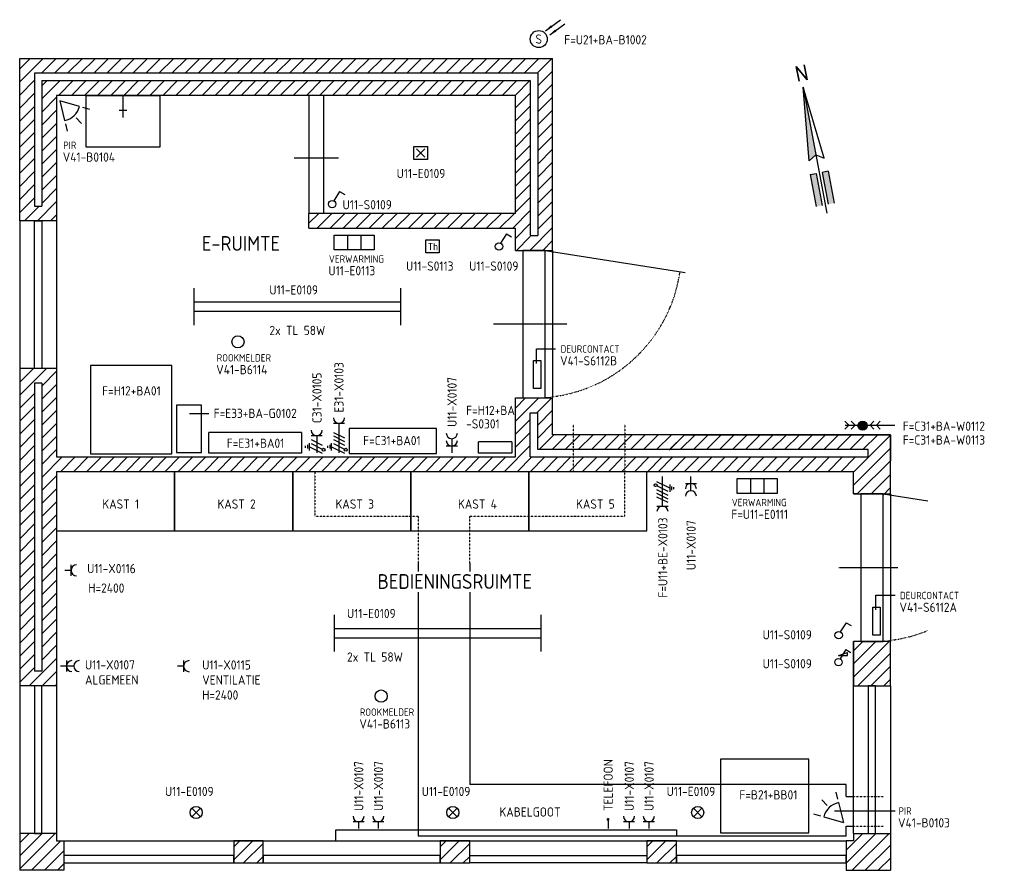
# Model space of a CAD drawing. Header units: millimetres. Extents: x 21108 to 27780, y 22376 to 28139.
import ezdxf
from ezdxf.enums import TextEntityAlignment as Align

# ---------------------------------------------------------------- set-up
doc = ezdxf.new("R2010")
doc.units = ezdxf.units.MM
doc.linetypes.add('CENTER', pattern=[2, 1.25, -0.25, 0.25, -0.25])
doc.linetypes.add('DOT', pattern=[0.25, 0, -0.25])
for name, color, linetype in [('0-25', 7, 'Continuous'), ('A-25', 7, 'Continuous'), ('B-25', 7, 'Continuous'), ('B-35', 2, 'Continuous'), ('B-70', 5, 'Continuous'), ('S-25', 7, 'Continuous')]:
    doc.layers.add(name, color=color, linetype=linetype)
doc.styles.add('romans', font='romans.shx')
doc.styles.get("Standard").update_dxf_attribs({"font": 'iso.shx'})
doc.dimstyles.new('ISO-25', dxfattribs={"dimscale": 20, "dimtxt": 2.5, "dimasz": 2.5, "dimexe": 1.25, "dimexo": 0.625, "dimtad": 1, "dimtxsty": 'Standard', "dimcen": 2.5, "dimadec": 0, "dimazin": 0, "dimtfac": 1, "dimtmove": 0, "dimatfit": 3, "dimfxl": 0, "dimarcsym": 0})

# ---------------------------------------------------------------- blocks, each defined once
blk = doc.blocks.new('11-14-08')
at = {"color": 0, "linetype": 'Continuous'}
for p, q in [((5, 8.5), (1.03, 2.28)), ((0, 4.5), (6, 6.5)), ((0, 4.5), (6, 4.5)), ((6, 4.5), (6, 6.5))]:
    blk.add_line(p, q, dxfattribs=at)
blk.add_circle((0, 0), 2.5, dxfattribs=at)
blk = doc.blocks.new('11-14-01')
at = {"color": 0, "linetype": 'Continuous'}
blk.add_line((0, 0), (-3.97, -6.22), dxfattribs=at)
blk.add_circle((-5, -8.5), 2.5, dxfattribs=at)

msp = doc.modelspace()

# ---------------------------------------------------------------- hatches: boundary and pattern name
at = {"layer": 'B-70', "linetype": 'Continuous', "lineweight": -2, "ltscale": 2}
h = msp.add_hatch(color=256, dxfattribs=at)
h.paths.add_polyline_path([(26416.9, 27682.8), (26457.9, 27182.1), (26503, 27224.3)])
h.paths.add_polyline_path([(26506, 27097.1), (26465.7, 27089.5), (26506.3, 26873.2), (26546.6, 26880.7)])
h.paths.add_polyline_path([(26586.5, 27112.2), (26546.2, 27104.6), (26586.8, 26888.3), (26627.1, 26895.8)])
at = {"layer": 'S-25'}
msp.add_hatch(color=256, dxfattribs=at).paths.add_polyline_path([(26851, 25388.2, 1), (26788.5, 25388.2, 1)])

# ---------------------------------------------------------------- linework, layer by layer
for p, q in [((21380, 27590), (21412.6, 27454.9)), ((21513.3, 27550.7), (21380, 27590)), ((21582.6, 27530.3), (21535.2, 27544.2)), ((21418, 27432.7), (21429.6, 27384.7)), ((21490.7, 27474.1), (21526.5, 27436.5)), ((23854.2, 27264.8), (23796.5, 27207.1)), ((23796.5, 27264.8), (23854.2, 27207.1)), ((21108.3, 26776.4), (21108.3, 25776.4)), ((23330, 26680), (23330, 26580)), ((23420, 26680), (23420, 26580)), ((24718.3, 26576.4), (24718.3, 25576.4)), ((24610, 25810), (24610, 25910)), ((24610, 25910), (24740, 25910)), ((22260, 25470), (22390, 25470)), ((26726.3, 25392.5), (26699.8, 25419)), ((26726.3, 25392.5), (26699.8, 25366)), ((26768.9, 25392.5), (26742.4, 25419)), ((26768.9, 25392.5), (26742.4, 25366)), ((26870.6, 25392.5), (26897.1, 25419)), ((26870.6, 25392.5), (26897.1, 25366)), ((26913.2, 25392.5), (26939.7, 25419)), ((26913.2, 25392.5), (26939.7, 25366)), ((26060, 25030), (26060, 24930)), ((26150, 25030), (26150, 24930)), ((27008.3, 24926.4), (27008.3, 23926.4)), ((26910, 24240), (27040, 24240)), ((26910, 24140), (26910, 24240)), ((21108.3, 23626.4), (21108.3, 22626.4)), ((27008.3, 23626.4), (27008.3, 22626.4)), ((26708.3, 22876.4), (26708.3, 22957.7)), ((26652, 22857.3), (26640.4, 22905.3)), ((26579.3, 22815.9), (26543.5, 22853.5)), ((26656.9, 22835), (26690, 22700)), ((22332.4, 22796.7), (22274.7, 22739)), ((22274.7, 22796.7), (22332.4, 22739)), ((24014.5, 22796.7), (24072.2, 22739)), ((24072.2, 22796.7), (24014.5, 22739)), ((25731.5, 22796.7), (25673.8, 22739)), ((25673.8, 22796.7), (25731.5, 22739)), ((26487.4, 22759.7), (26534.8, 22745.8)), ((26630, 22780), (27040, 22780)), ((26556.7, 22739.3), (26690, 22700)), ((23250, 22576.4), (23250, 22650)), ((23250, 22650), (25560, 22650)), ((25560, 22650), (25560, 22607.7)), ((26708.3, 22607.7), (26708.3, 22676.4))]:
    msp.add_line(p, q)
for points in [[(23780, 27279.8), (23870.7, 27279.8), (23870.7, 27192.1), (23780, 27192.1)], [(23240, 26680), (23510, 26680), (23510, 26580), (23240, 26580)], [(23860.3, 26646.8), (23951.1, 26646.8), (23951.1, 26559.1), (23860.3, 26559.1)], [(24590, 25830), (24640, 25830), (24640, 25640), (24590, 25640)], [(25970, 25030), (26240, 25030), (26240, 24930), (25970, 24930)], [(26890, 24160), (26940, 24160), (26940, 23970), (26890, 23970)]]:
    msp.add_lwpolyline(points, close=True)
at = {"const_width": 10}
msp.add_lwpolyline([(25089.8, 22721.2, 1), (25099.8, 22721.2, 1)], format="xyb", close=True, dxfattribs=at)
for centre in [(22587.3, 25956.7), (23557.3, 23556.7), (22303.6, 22767.8), (24043.4, 22767.8), (25702.7, 22767.8)]:
    msp.add_circle(centre, 41.2)
for centre, start, end in [((21385.2, 27584.6), 281.77699, 345.55857), ((26684.8, 22705.4), 101.77699, 165.55857)]:
    msp.add_arc(centre, 132.5, start, end)
at = {"layer": '0-25'}
for p, q in [((23308.9, 25404), (23233.9, 25404)), ((23271.4, 25404), (23271.4, 25204)), ((23158.5, 25320.3), (23083.5, 25320.3)), ((23083.5, 25294.8), (23158.5, 25257.3)), ((23121, 25320.3), (23121, 25204)), ((23233.9, 25343.1), (23308.9, 25305.6)), ((23233.9, 25319.7), (23308.9, 25282.2)), ((23233.9, 25294.8), (23308.9, 25257.3)), ((24036.4, 25300.3), (24036.4, 25204)), ((23046, 25239.4), (23046, 25251.9)), ((23058.5, 25258.1), (23058.5, 25233.1)), ((23071, 25220.6), (23071, 25270.6)), ((23071, 25245.6), (23158.5, 25201.9)), ((23083.5, 25267.1), (23158.5, 25229.6)), ((23196.4, 25239.4), (23196.4, 25251.9)), ((23208.9, 25258.1), (23208.9, 25233.1)), ((23221.4, 25220.6), (23221.4, 25270.6)), ((23221.4, 25245.6), (23308.9, 25201.9)), ((23233.9, 25267.1), (23308.9, 25229.6)), ((24073.9, 25250.3), (23998.9, 25250.3)), ((25464.1, 24843.9), (25464.1, 25043.9)), ((25656.4, 24947.8), (25656.4, 25044)), ((25514.1, 24965.1), (25426.6, 25008.8)), ((25501.6, 24943.6), (25426.6, 24981.1)), ((25501.6, 24915.9), (25426.6, 24953.4)), ((25514.1, 24990.1), (25514.1, 24940.1)), ((25526.6, 24952.6), (25526.6, 24977.6)), ((25539.1, 24971.3), (25539.1, 24958.8)), ((25618.9, 24997.8), (25693.9, 24997.8)), ((25501.6, 24891), (25426.6, 24928.5)), ((25501.6, 24867.5), (25426.6, 24905)), ((25426.6, 24843.9), (25501.6, 24843.9)), ((23442, 22705.1), (23367, 22705.1)), ((23404.5, 22705.1), (23404.5, 22658.9)), ((23575.8, 22705.1), (23500.8, 22705.1)), ((23538.3, 22705.1), (23538.3, 22658.9)), ((25094.8, 22721.2), (25094.8, 22658.9)), ((25275.1, 22705.1), (25200.1, 22705.1)), ((25237.6, 22705.1), (25237.6, 22658.9)), ((25409, 22705.1), (25334, 22705.1)), ((25371.5, 22705.1), (25371.5, 22658.9))]:
    msp.add_line(p, q, dxfattribs=at)
for centre in [(23167.4, 25225.1), (23317.9, 25225.1), (25417.7, 24985.6)]:
    msp.add_circle(centre, 10, dxfattribs=at)
for centre, start, end in [((23271.4, 25441.5), 180, 0), ((23121, 25357.8), 180, 0), ((24036.4, 25337.8), 180, 0), ((24036.4, 25287.8), 180, 0), ((25656.4, 24960.3), 0, 180), ((25656.4, 24910.3), 0, 180), ((25464.1, 24806.4), 0, 180), ((23404.5, 22742.6), 180, 0), ((23538.3, 22742.6), 180, 0), ((25237.6, 22742.6), 180, 0), ((25371.5, 22742.6), 180, 0)]:
    msp.add_arc(centre, 37.5, start, end, dxfattribs=at)
at = {"layer": 'A-25', "linetype": 'Continuous'}
for p, q in [((21108.3, 27876.4), (24718.3, 27876.4)), ((21108.3, 26776.4), (21108.3, 27876.4)), ((21179.5, 27876.4), (21108.3, 27805.2)), ((21267.9, 27876.4), (21108.3, 27716.8)), ((21356.3, 27876.4), (21256.3, 27776.4)), ((21444.7, 27876.4), (21344.7, 27776.4)), ((21533, 27876.4), (21433, 27776.4)), ((21621.4, 27876.4), (21521.4, 27776.4)), ((21709.8, 27876.4), (21609.8, 27776.4)), ((21798.2, 27876.4), (21698.2, 27776.4)), ((21886.6, 27876.4), (21786.6, 27776.4)), ((21975, 27876.4), (21875, 27776.4)), ((22063.4, 27876.4), (21963.4, 27776.4)), ((22151.8, 27876.4), (22051.8, 27776.4)), ((22240.1, 27876.4), (22140.1, 27776.4)), ((22328.5, 27876.4), (22228.5, 27776.4)), ((22416.9, 27876.4), (22316.9, 27776.4)), ((22505.3, 27876.4), (22405.3, 27776.4)), ((22593.7, 27876.4), (22493.7, 27776.4)), ((22682.1, 27876.4), (22582.1, 27776.4)), ((22770.5, 27876.4), (22670.5, 27776.4)), ((22858.9, 27876.4), (22758.9, 27776.4)), ((22947.3, 27876.4), (22847.3, 27776.4)), ((23035.6, 27876.4), (22935.6, 27776.4)), ((23124, 27876.4), (23024, 27776.4)), ((23212.4, 27876.4), (23112.4, 27776.4)), ((23300.8, 27876.4), (23200.8, 27776.4)), ((23389.2, 27876.4), (23289.2, 27776.4)), ((23477.6, 27876.4), (23377.6, 27776.4)), ((23566, 27876.4), (23466, 27776.4)), ((23654.4, 27876.4), (23554.4, 27776.4)), ((23742.8, 27876.4), (23642.8, 27776.4)), ((23831.1, 27876.4), (23731.1, 27776.4)), ((23919.5, 27876.4), (23819.5, 27776.4)), ((24007.9, 27876.4), (23907.9, 27776.4)), ((24096.3, 27876.4), (23996.3, 27776.4)), ((24184.7, 27876.4), (24084.7, 27776.4)), ((24273.1, 27876.4), (24173.1, 27776.4)), ((24361.5, 27876.4), (24261.5, 27776.4)), ((24449.9, 27876.4), (24349.9, 27776.4)), ((24538.2, 27876.4), (24438.2, 27776.4)), ((24626.6, 27876.4), (24526.6, 27776.4)), ((24715, 27876.4), (24615, 27776.4)), ((24718.3, 26576.4), (24718.3, 27876.4)), ((21208.3, 27776.4), (21208.3, 26876.4)), ((24618.3, 27776.4), (21208.3, 27776.4)), ((24718.3, 27791.3), (24618.3, 27691.3)), ((24618.3, 27776.4), (24618.3, 26676.4)), ((21208.3, 27728.4), (21108.3, 27628.4)), ((21258.3, 27726.4), (21258.3, 26876.4)), ((21258.3, 27726.4), (24568.3, 27726.4)), ((21383, 27726.4), (21258.3, 27601.7)), ((21294.7, 27726.4), (21258.3, 27690.1)), ((21471.4, 27726.4), (21371.4, 27626.4)), ((21559.8, 27726.4), (21459.8, 27626.4)), ((21648.2, 27726.4), (21548.2, 27626.4)), ((21736.6, 27726.4), (21636.6, 27626.4)), ((21825, 27726.4), (21725, 27626.4)), ((21913.4, 27726.4), (21813.4, 27626.4)), ((22001.8, 27726.4), (21901.8, 27626.4)), ((22090.1, 27726.4), (21990.1, 27626.4)), ((22178.5, 27726.4), (22078.5, 27626.4)), ((22266.9, 27726.4), (22166.9, 27626.4)), ((22355.3, 27726.4), (22255.3, 27626.4)), ((22443.7, 27726.4), (22343.7, 27626.4)), ((22532.1, 27726.4), (22432.1, 27626.4)), ((22620.5, 27726.4), (22520.5, 27626.4)), ((22708.9, 27726.4), (22608.9, 27626.4)), ((22797.3, 27726.4), (22697.3, 27626.4)), ((22885.6, 27726.4), (22785.6, 27626.4)), ((22974, 27726.4), (22874, 27626.4)), ((23062.4, 27726.4), (22962.4, 27626.4)), ((23150.8, 27726.4), (23050.8, 27626.4)), ((23239.2, 27726.4), (23139.2, 27626.4)), ((23327.6, 27726.4), (23227.6, 27626.4)), ((23416, 27726.4), (23316, 27626.4)), ((23504.4, 27726.4), (23404.4, 27626.4)), ((23592.8, 27726.4), (23492.8, 27626.4)), ((23681.1, 27726.4), (23581.1, 27626.4)), ((23769.5, 27726.4), (23669.5, 27626.4)), ((23857.9, 27726.4), (23757.9, 27626.4)), ((23946.3, 27726.4), (23846.3, 27626.4)), ((24034.7, 27726.4), (23934.7, 27626.4)), ((24123.1, 27726.4), (24023.1, 27626.4)), ((24211.5, 27726.4), (24111.5, 27626.4)), ((24299.9, 27726.4), (24199.9, 27626.4)), ((24388.2, 27726.4), (24288.2, 27626.4)), ((24476.6, 27726.4), (24376.6, 27626.4)), ((24568.3, 27729.7), (24465, 27626.4)), ((24568.3, 27726.4), (24568.3, 26676.4)), ((24718.3, 27702.9), (24618.3, 27602.9)), ((21208.3, 27640.1), (21108.3, 27540.1)), ((21358.3, 27626.4), (21358.3, 26776.4)), ((24468.3, 27626.4), (21358.3, 27626.4)), ((21558.3, 27626.4), (22058.3, 27626.4)), ((21558.3, 27276.4), (21558.3, 27626.4)), ((21808.3, 27626.4), (21808.3, 27476.4)), ((22058.3, 27626.4), (22058.3, 27276.4)), ((23058.3, 27626.4), (22958.3, 27626.4)), ((23068.3, 27626.4), (23068.3, 26826.4)), ((23168.3, 26826.4), (23168.3, 27626.4)), ((24568.3, 27641.3), (24468.3, 27541.3)), ((24468.3, 26826.4), (24468.3, 27626.4)), ((21358.3, 27613.3), (21258.3, 27513.3)), ((24718.3, 27614.5), (24618.3, 27514.5)), ((21208.3, 27551.7), (21108.3, 27451.7)), ((21358.3, 27524.9), (21258.3, 27424.9)), ((21783.3, 27526.4), (21833.3, 27526.4)), ((24568.3, 27552.9), (24468.3, 27452.9)), ((24718.3, 27526.1), (24618.3, 27426.1)), ((21208.3, 27463.3), (21108.3, 27363.3)), ((21358.3, 27436.5), (21258.3, 27336.5)), ((24568.3, 27464.5), (24468.3, 27364.5)), ((24718.3, 27437.7), (24618.3, 27337.7)), ((21208.3, 27374.9), (21108.3, 27274.9)), ((24568.3, 27376.1), (24468.3, 27276.1)), ((21358.3, 27348.1), (21258.3, 27248.1)), ((24718.3, 27349.4), (24618.3, 27249.4)), ((21208.3, 27286.5), (21108.3, 27186.5)), ((21358.3, 27259.7), (21258.3, 27159.7)), ((22058.3, 27276.4), (21558.3, 27276.4)), ((24568.3, 27287.7), (24468.3, 27187.7)), ((24718.3, 27261), (24618.3, 27161)), ((21208.3, 27198.1), (21108.3, 27098.1)), ((21358.3, 27171.3), (21258.3, 27071.3)), ((24568.3, 27199.4), (24468.3, 27099.4)), ((24718.3, 27172.6), (24618.3, 27072.6)), ((21208.3, 27109.7), (21108.3, 27009.7)), ((24568.3, 27111), (24468.3, 27011)), ((21208.3, 27021.3), (21108.3, 26921.3)), ((21358.3, 27082.9), (21258.3, 26982.9)), ((24568.3, 27022.6), (24468.3, 26922.6)), ((24718.3, 27084.2), (24618.3, 26984.2)), ((21358.3, 26994.6), (21258.3, 26894.6)), ((24718.3, 26995.8), (24618.3, 26895.8)), ((21208.3, 26932.9), (21108.3, 26832.9)), ((21358.3, 26906.2), (21228.5, 26776.4)), ((24568.3, 26934.2), (24468.3, 26834.2)), ((24718.3, 26907.4), (24618.3, 26807.4)), ((21240.1, 26876.4), (21140.1, 26776.4)), ((21208.3, 26876.4), (21258.3, 26876.4)), ((23134.7, 26826.4), (23068.3, 26760)), ((24468.3, 26826.4), (23068.3, 26826.4)), ((23068.3, 26726.4), (23068.3, 26826.4)), ((23223.1, 26826.4), (23123.1, 26726.4)), ((23311.5, 26826.4), (23211.5, 26726.4)), ((23399.9, 26826.4), (23299.9, 26726.4)), ((23488.2, 26826.4), (23388.2, 26726.4)), ((23576.6, 26826.4), (23476.6, 26726.4)), ((23665, 26826.4), (23565, 26726.4)), ((23753.4, 26826.4), (23653.4, 26726.4)), ((23841.8, 26826.4), (23741.8, 26726.4)), ((23930.2, 26826.4), (23830.2, 26726.4)), ((24018.6, 26826.4), (23918.6, 26726.4)), ((24107, 26826.4), (24007, 26726.4)), ((24195.3, 26826.4), (24095.3, 26726.4)), ((24283.7, 26826.4), (24183.7, 26726.4)), ((24372.1, 26826.4), (24272.1, 26726.4)), ((24460.5, 26826.4), (24360.5, 26726.4)), ((24568.3, 26845.8), (24448.9, 26726.4)), ((21358.3, 26776.4), (21108.3, 26776.4)), ((21208.3, 25776.4), (21208.3, 26776.4)), ((21208.3, 26776.4), (21258.3, 26776.4)), ((21258.3, 26776.4), (21258.3, 25776.4)), ((21358.3, 26817.8), (21316.9, 26776.4)), ((21358.3, 26776.4), (21358.3, 25176.4)), ((24568.3, 26757.4), (24468.3, 26657.4)), ((24718.3, 26819), (24618.3, 26719)), ((23068.3, 26726.4), (24468.3, 26726.4)), ((24468.3, 26576.4), (24468.3, 26726.4)), ((24718.3, 26730.6), (24564.1, 26576.4)), ((24568.3, 26669), (24475.7, 26576.4)), ((24568.3, 26676.4), (24618.3, 26676.4)), ((24718.3, 26642.2), (24652.5, 26576.4)), ((24468.3, 26576.4), (24718.3, 26576.4)), ((24518.3, 26576.4), (24518.3, 25576.4)), ((24668.3, 26576.4), (24518.3, 26576.4)), ((24668.3, 26576.4), (25618.3, 26426.4)), ((24668.3, 25576.4), (24668.3, 26576.4)), ((21358.3, 25776.4), (21108.3, 25776.4)), ((21108.3, 25776.4), (21108.3, 23626.4)), ((21289.4, 25776.4), (21108.3, 25595.3)), ((21201.1, 25776.4), (21108.3, 25683.7)), ((21258.3, 25776.4), (21208.3, 25776.4)), ((21358.3, 25756.9), (21258.3, 25656.9)), ((21208.3, 25676.4), (21208.3, 23726.4)), ((21258.3, 25676.4), (21208.3, 25676.4)), ((21258.3, 25676.4), (21258.3, 23726.4)), ((21358.3, 25668.5), (21258.3, 25568.5)), ((21208.3, 25606.9), (21108.3, 25506.9)), ((21358.3, 25580.1), (21258.3, 25480.1)), ((24468.3, 25576.4), (24718.3, 25576.4)), ((24468.3, 25176.4), (24468.3, 25576.4)), ((24625, 25576.4), (24468.3, 25419.7)), ((24536.6, 25576.4), (24468.3, 25508.1)), ((24518.3, 25576.4), (24668.3, 25576.4)), ((24713.4, 25576.4), (24613.4, 25476.4)), ((24718.3, 25326.4), (24718.3, 25576.4)), ((21208.3, 25518.5), (21108.3, 25418.5)), ((21358.3, 25491.7), (21258.3, 25391.7)), ((24718.3, 25493), (24618.3, 25393)), ((21208.3, 25430.1), (21108.3, 25330.1)), ((24568.3, 25431.3), (24468.3, 25331.3)), ((24568.3, 25476.4), (24618.3, 25476.4)), ((24568.3, 25176.4), (24568.3, 25476.4)), ((24618.3, 25226.4), (24618.3, 25476.4)), ((21358.3, 25403.3), (21258.3, 25303.3)), ((24718.3, 25404.6), (24618.3, 25304.6)), ((21208.3, 25341.7), (21108.3, 25241.7)), ((21358.3, 25314.9), (21258.3, 25214.9)), ((23017.2, 25343.1), (22390.3, 25343.1)), ((22390.3, 25202.2), (22390.3, 25343.1)), ((23017.2, 25343.1), (23017.2, 25202.2)), ((24568.3, 25343), (24468.3, 25243)), ((24728.5, 25326.4), (24628.5, 25226.4)), ((24816.9, 25326.4), (24716.9, 25226.4)), ((27008.3, 25326.4), (24718.3, 25326.4)), ((24905.3, 25326.4), (24805.3, 25226.4)), ((24993.7, 25326.4), (24893.7, 25226.4)), ((25082.1, 25326.4), (24982.1, 25226.4)), ((25170.5, 25326.4), (25070.5, 25226.4)), ((25258.9, 25326.4), (25158.9, 25226.4)), ((25347.2, 25326.4), (25247.2, 25226.4)), ((25435.6, 25326.4), (25335.6, 25226.4)), ((25524, 25326.4), (25424, 25226.4)), ((25608.3, 25322.3), (25508.3, 25222.3)), ((25512.4, 25226.4), (25612.4, 25326.4)), ((25684.7, 25326.4), (25584.7, 25226.4)), ((25612.4, 25326.4), (27008.3, 25326.4)), ((25773.1, 25326.4), (25673.1, 25226.4)), ((25861.5, 25326.4), (25761.5, 25226.4)), ((25949.9, 25326.4), (25849.9, 25226.4)), ((26038.2, 25326.4), (25938.2, 25226.4)), ((26126.6, 25326.4), (26026.6, 25226.4)), ((26215, 25326.4), (26115, 25226.4)), ((26303.4, 25326.4), (26203.4, 25226.4)), ((26391.8, 25326.4), (26291.8, 25226.4)), ((26480.2, 25326.4), (26380.2, 25226.4)), ((26568.6, 25326.4), (26468.6, 25226.4)), ((26657, 25326.4), (26557, 25226.4)), ((26745.3, 25326.4), (26645.3, 25226.4)), ((26833.7, 25326.4), (26733.7, 25226.4)), ((27008.3, 25324.2), (26758.3, 25074.2)), ((26922.1, 25326.4), (26822.1, 25226.4)), ((27008.3, 25326.4), (27008.3, 25151.4)), ((27008.3, 24926.4), (27008.3, 25326.4)), ((21208.3, 25253.3), (21108.3, 25153.3)), ((21358.3, 25226.5), (21258.3, 25126.5)), ((24444.2, 25279.7), (24218.3, 25279.7)), ((24218.3, 25202.2), (24218.3, 25279.7)), ((24568.3, 25254.6), (24390.1, 25076.4)), ((24444.2, 25279.7), (24444.2, 25202.2)), ((26858.3, 25226.4), (24618.3, 25226.4)), ((26858.3, 25226.4), (25512.4, 25226.4)), ((27008.3, 25235.8), (26758.3, 24985.8)), ((26858.3, 25176.4), (26858.3, 25226.4)), ((26858.3, 25176.4), (26858.3, 25226.4)), ((21208.3, 25164.9), (21108.3, 25064.9)), ((21396.6, 25176.4), (21258.3, 25038.2)), ((21358.3, 25176.4), (24468.3, 25176.4)), ((21484.9, 25176.4), (21384.9, 25076.4)), ((21573.3, 25176.4), (21473.3, 25076.4)), ((21661.7, 25176.4), (21561.7, 25076.4)), ((21750.1, 25176.4), (21650.1, 25076.4)), ((21838.5, 25176.4), (21738.5, 25076.4)), ((21926.9, 25176.4), (21826.9, 25076.4)), ((22015.3, 25176.4), (21915.3, 25076.4)), ((22103.7, 25176.4), (22003.7, 25076.4)), ((22192, 25176.4), (22092, 25076.4)), ((22280.4, 25176.4), (22180.4, 25076.4)), ((22368.8, 25176.4), (22268.8, 25076.4)), ((22457.2, 25176.4), (22357.2, 25076.4)), ((23017.2, 25202.2), (22390.3, 25202.2)), ((22545.6, 25176.4), (22445.6, 25076.4)), ((22634, 25176.4), (22534, 25076.4)), ((22722.4, 25176.4), (22622.4, 25076.4)), ((22810.8, 25176.4), (22710.8, 25076.4)), ((22899.2, 25176.4), (22799.2, 25076.4)), ((22987.5, 25176.4), (22887.5, 25076.4)), ((23075.9, 25176.4), (22975.9, 25076.4)), ((23164.3, 25176.4), (23064.3, 25076.4)), ((23252.7, 25176.4), (23152.7, 25076.4)), ((23341.1, 25176.4), (23241.1, 25076.4)), ((23429.5, 25176.4), (23329.5, 25076.4)), ((23517.9, 25176.4), (23417.9, 25076.4)), ((23606.3, 25176.4), (23506.3, 25076.4)), ((23694.6, 25176.4), (23594.6, 25076.4)), ((23783, 25176.4), (23683, 25076.4)), ((23871.4, 25176.4), (23771.4, 25076.4)), ((23959.8, 25176.4), (23859.8, 25076.4)), ((24048.2, 25176.4), (23948.2, 25076.4)), ((24136.6, 25176.4), (24036.6, 25076.4)), ((24225, 25176.4), (24125, 25076.4)), ((24313.4, 25176.4), (24213.4, 25076.4)), ((24444.2, 25202.2), (24218.3, 25202.2)), ((24401.8, 25176.4), (24301.8, 25076.4)), ((24578.5, 25176.4), (24478.5, 25076.4)), ((24666.9, 25176.4), (24566.9, 25076.4)), ((24568.3, 25176.4), (26858.3, 25176.4)), ((24755.3, 25176.4), (24655.3, 25076.4)), ((24843.7, 25176.4), (24743.7, 25076.4)), ((24932.1, 25176.4), (24832.1, 25076.4)), ((25020.5, 25176.4), (24920.5, 25076.4)), ((25108.9, 25176.4), (25008.9, 25076.4)), ((25197.2, 25176.4), (25097.2, 25076.4)), ((25285.6, 25176.4), (25185.6, 25076.4)), ((25374, 25176.4), (25274, 25076.4)), ((25462.4, 25176.4), (25358.3, 25072.3)), ((25362.4, 25076.4), (25462.4, 25176.4)), ((25534.7, 25176.4), (25434.7, 25076.4)), ((25462.4, 25176.4), (26858.3, 25176.4)), ((25623.1, 25176.4), (25523.1, 25076.4)), ((25711.5, 25176.4), (25611.5, 25076.4)), ((25799.9, 25176.4), (25699.9, 25076.4)), ((25888.2, 25176.4), (25788.2, 25076.4)), ((25976.6, 25176.4), (25876.6, 25076.4)), ((26065, 25176.4), (25965, 25076.4)), ((26153.4, 25176.4), (26053.4, 25076.4)), ((26241.8, 25176.4), (26141.8, 25076.4)), ((26330.2, 25176.4), (26230.2, 25076.4)), ((26418.6, 25176.4), (26318.6, 25076.4)), ((26507, 25176.4), (26407, 25076.4)), ((26595.3, 25176.4), (26495.3, 25076.4)), ((26683.7, 25176.4), (26583.7, 25076.4)), ((26772.1, 25176.4), (26672.1, 25076.4)), ((27008.3, 25151.4), (26783.3, 24926.4)), ((27008.3, 25151.4), (26783.3, 24926.4)), ((21208.3, 25076.5), (21108.3, 24976.5)), ((21358.3, 25049.8), (21258.3, 24949.8)), ((26758.3, 25076.4), (21358.3, 25076.4)), ((21358.3, 25076.4), (21358.3, 22626.4)), ((26758.3, 25076.4), (21608.3, 25076.4)), ((23858.3, 25076.4), (23058.3, 25076.4)), ((24658.3, 25076.4), (23858.3, 25076.4)), ((25258.3, 25076.4), (24658.3, 25076.4)), ((26758.3, 24926.4), (26758.3, 25076.4)), ((26758.3, 24926.4), (26758.3, 25076.4)), ((27008.3, 25057.1), (26877.6, 24926.4)), ((21208.3, 24988.2), (21108.3, 24888.2)), ((21358.3, 24961.4), (21258.3, 24861.4)), ((27008.3, 24968.7), (26958.3, 24918.7)), ((21208.3, 24899.8), (21108.3, 24799.8)), ((26783.3, 24926.4), (26758.3, 24926.4)), ((26758.3, 24926.4), (27008.3, 24926.4)), ((26808.3, 24926.4), (26808.3, 23926.4)), ((26958.3, 24926.4), (26808.3, 24926.4)), ((26958.3, 24926.4), (27261.7, 24878.5)), ((26958.3, 23926.4), (26958.3, 24926.4)), ((21358.3, 24873), (21258.3, 24773)), ((21208.3, 24811.4), (21108.3, 24711.4)), ((21358.3, 24784.6), (21258.3, 24684.6)), ((21208.3, 24723), (21108.3, 24623)), ((21358.3, 24696.2), (21258.3, 24596.2)), ((21208.3, 24634.6), (21108.3, 24534.6)), ((21358.3, 24607.8), (21258.3, 24507.8)), ((21208.3, 24546.2), (21108.3, 24446.2)), ((21358.3, 24519.4), (21258.3, 24419.4)), ((21208.3, 24457.8), (21108.3, 24357.8)), ((21358.3, 24431), (21258.3, 24331)), ((23808.3, 24456.4), (23808.3, 24400)), ((24158.3, 24456.4), (24158.3, 24400)), ((21208.3, 24369.4), (21108.3, 24269.4)), ((21358.3, 24342.7), (21258.3, 24242.7)), ((21208.3, 24281), (21108.3, 24181)), ((21358.3, 24254.3), (21258.3, 24154.3)), ((23808.3, 24260), (23808.3, 22607.7)), ((24158.3, 24260), (24158.3, 22957.7)), ((21208.3, 24192.7), (21108.3, 24092.7)), ((21358.3, 24165.9), (21258.3, 24065.9)), ((21208.3, 24104.3), (21108.3, 24004.3)), ((21358.3, 24077.5), (21258.3, 23977.5)), ((21208.3, 24015.9), (21108.3, 23915.9)), ((21358.3, 23989.1), (21258.3, 23889.1)), ((21208.3, 23927.5), (21108.3, 23827.5)), ((21358.3, 23900.7), (21258.3, 23800.7)), ((27008.3, 23926.4), (26758.3, 23926.4)), ((26758.3, 23926.4), (26758.3, 23626.4)), ((26758.3, 22626.4), (26758.3, 23926.4)), ((26822.1, 23926.4), (26758.3, 23862.6)), ((26910.5, 23926.4), (26758.3, 23774.2)), ((26998.9, 23926.4), (26758.3, 23685.8)), ((26808.3, 23926.4), (26958.3, 23926.4)), ((27008.3, 23626.4), (27008.3, 23926.4)), ((21208.3, 23839.1), (21108.3, 23739.1)), ((27008.3, 23847.4), (26787.3, 23626.4)), ((21358.3, 23812.3), (21172.4, 23626.4)), ((27008.3, 23759), (26875.7, 23626.4)), ((21208.3, 23750.7), (21108.3, 23650.7)), ((21258.3, 23726.4), (21208.3, 23726.4)), ((21358.3, 23723.9), (21260.8, 23626.4)), ((21358.3, 23626.4), (21108.3, 23626.4)), ((21258.3, 23626.4), (21208.3, 23626.4)), ((21208.3, 23626.4), (21208.3, 22626.4)), ((21258.3, 22626.4), (21258.3, 23626.4)), ((21358.3, 23635.6), (21349.2, 23626.4)), ((26758.3, 23626.4), (27008.3, 23626.4)), ((26858.3, 23626.4), (26858.3, 22626.4)), ((26908.3, 23626.4), (26858.3, 23626.4)), ((26908.3, 22626.4), (26908.3, 23626.4)), ((27008.3, 23670.6), (26964.1, 23626.4)), ((26708.3, 22957.7), (24158.3, 22957.7)), ((26708.3, 22876.4), (26758.3, 22876.4)), ((21348.9, 22626.4), (21108.3, 22385.8)), ((21260.5, 22626.4), (21108.3, 22474.2)), ((21172.1, 22626.4), (21108.3, 22562.6)), ((21108.3, 22626.4), (21108.3, 22376.4)), ((21358.3, 22626.4), (21108.3, 22626.4)), ((21208.3, 22626.4), (21258.3, 22626.4)), ((21358.3, 22626.4), (21358.3, 22576.4)), ((26708.3, 22676.4), (26758.3, 22676.4)), ((26910.5, 22626.4), (26708.3, 22424.2)), ((26822.1, 22626.4), (26708.3, 22512.6)), ((26998.9, 22626.4), (26748.9, 22376.4)), ((26758.3, 22626.4), (27008.3, 22626.4)), ((26758.3, 22626.4), (26758.3, 22576.4)), ((26858.3, 22626.4), (26908.3, 22626.4)), ((27008.3, 22626.4), (27008.3, 22376.4)), ((21387.3, 22576.4), (21187.3, 22376.4)), ((21358.3, 22576.4), (21408.3, 22576.4)), ((21408.3, 22576.4), (21408.3, 22376.4)), ((21408.3, 22576.4), (26708.3, 22576.4)), ((22687.3, 22576.4), (22558.3, 22447.4)), ((22598.9, 22576.4), (22558.3, 22535.8)), ((22758.3, 22576.4), (22558.3, 22576.4)), ((22558.3, 22576.4), (22558.3, 22426.4)), ((22758.3, 22559), (22625.7, 22426.4)), ((22758.3, 22426.4), (22758.3, 22576.4)), ((26708.3, 22607.7), (23808.3, 22607.7)), ((23998.9, 22576.4), (23958.3, 22535.8)), ((24087.3, 22576.4), (23958.3, 22447.4)), ((23958.3, 22576.4), (23958.3, 22426.4)), ((24158.3, 22576.4), (23958.3, 22576.4)), ((24158.3, 22559), (24025.7, 22426.4)), ((24158.3, 22426.4), (24158.3, 22576.4)), ((25487.3, 22576.4), (25358.3, 22447.4)), ((25398.9, 22576.4), (25358.3, 22535.8)), ((25358.3, 22576.4), (25358.3, 22426.4)), ((25558.3, 22576.4), (25358.3, 22576.4)), ((25558.3, 22559), (25425.7, 22426.4)), ((25508.3, 22576.4), (26708.3, 22576.4)), ((25558.3, 22426.4), (25558.3, 22576.4)), ((26708.3, 22576.4), (26708.3, 22376.4)), ((26758.3, 22576.4), (26708.3, 22576.4)), ((21408.3, 22509), (21275.7, 22376.4)), ((27008.3, 22547.4), (26837.3, 22376.4)), ((21408.3, 22420.6), (21364.1, 22376.4)), ((22558.3, 22476.4), (21408.3, 22476.4)), ((21408.3, 22476.4), (21408.3, 22426.4)), ((21408.3, 22426.4), (22558.3, 22426.4)), ((22558.3, 22426.4), (22558.3, 22476.4)), ((22558.3, 22426.4), (22758.3, 22426.4)), ((22758.3, 22470.6), (22714.1, 22426.4)), ((23958.3, 22476.4), (22758.3, 22476.4)), ((22758.3, 22476.4), (22758.3, 22426.4)), ((22758.3, 22426.4), (23958.3, 22426.4)), ((23958.3, 22426.4), (23958.3, 22476.4)), ((23958.3, 22426.4), (24158.3, 22426.4)), ((24158.3, 22470.6), (24114.1, 22426.4)), ((24158.3, 22476.4), (25358.3, 22476.4)), ((25358.3, 22426.4), (24158.3, 22426.4)), ((25358.3, 22426.4), (25558.3, 22426.4)), ((25558.3, 22470.6), (25514.1, 22426.4)), ((25558.3, 22476.4), (25558.3, 22426.4)), ((26708.3, 22476.4), (25558.3, 22476.4)), ((25558.3, 22426.4), (26708.3, 22426.4)), ((26708.3, 22426.4), (26708.3, 22476.4)), ((27008.3, 22459), (26925.7, 22376.4)), ((21408.3, 22376.4), (21108.3, 22376.4)), ((26708.3, 22376.4), (27008.3, 22376.4))]:
    msp.add_line(p, q, dxfattribs=at)
at = {"layer": 'A-25', "linetype": 'CENTER'}
for p, q in [((23268.3, 27201.4), (22968.3, 27201.4)), ((24818.3, 26076.4), (24318.3, 26076.4)), ((27058.3, 24426.4), (26658.3, 24426.4))]:
    msp.add_line(p, q, dxfattribs=at)
at = {"layer": 'A-25', "linetype": 'DOT'}
for p, q in [((24858.3, 25396.4), (24858.3, 25076.4)), ((25208.3, 25396.4), (25208.3, 25076.4)), ((23108.3, 25076.4), (23108.3, 24776.4)), ((25208.3, 24776.4), (25208.3, 25076.4)), ((23108.3, 24776.4), (23808.3, 24776.4)), ((23808.3, 24776.4), (23808.3, 24456.4)), ((24158.3, 24776.4), (25208.3, 24776.4)), ((24158.3, 24456.4), (24158.3, 24776.4)), ((26758.3, 22876.4), (26958.3, 22876.4)), ((26758.3, 22676.4), (26958.3, 22676.4))]:
    msp.add_line(p, q, dxfattribs=at)
for centre, end in [((24593.3, 26576.4), 351.6976), ((26883.3, 24926.4), 292.23489)]:
    msp.add_arc(centre, 1000, 274.3012, end, dxfattribs=at)
at = {"layer": 'B-70', "linetype": 'Continuous', "lineweight": -2, "ltscale": 2}
for p, q in [((26560.2, 27201.3), (26416.9, 27682.8)), ((26457.9, 27182.1), (26416.9, 27682.8)), ((26416.9, 27682.8), (26577.1, 26828.9)), ((26503, 27224.3), (26457.9, 27182.1)), ((26503, 27224.3), (26560.2, 27201.3)), ((26465.7, 27089.5), (26506, 27097.1)), ((26465.7, 27089.5), (26506.3, 26873.2)), ((26506, 27097.1), (26546.6, 26880.7)), ((26586.5, 27112.2), (26546.2, 27104.6)), ((26546.2, 27104.6), (26586.8, 26888.3)), ((26586.5, 27112.2), (26627.1, 26895.8))]:
    msp.add_line(p, q, dxfattribs=at)
at = {"layer": 'S-25'}
for p, q in [((23275.9, 26974.7), (23310.5, 26954.8)), ((24406, 26687.6), (24440.5, 26667.6)), ((22289.4, 26320.2), (22289.4, 26070.2)), ((23689.4, 26320.2), (23689.4, 26070.2)), ((22289.4, 26226.4), (23689.4, 26226.4)), ((22289.4, 26163.9), (23689.4, 26163.9)), ((26702.4, 25392.5), (27038.8, 25392.5)), ((21456, 24370.9), (21456, 24445.9)), ((21456, 24408.4), (21414.9, 24408.4)), ((23238.7, 24107.6), (23238.7, 23857.6)), ((24638.7, 24107.6), (24638.7, 23857.6)), ((26707.9, 24053.8), (26742.4, 24033.9)), ((23238.7, 24013.9), (24638.7, 24013.9)), ((23238.7, 23951.4), (24638.7, 23951.4)), ((26706.6, 23871.5), (26741.1, 23851.6)), ((21474.8, 23759.6), (21383.7, 23759.6)), ((21424.8, 23797.1), (21424.8, 23722.1)), ((22219.2, 23759.2), (22178.1, 23759.2)), ((22219.2, 23796.7), (22219.2, 23721.7))]:
    msp.add_line(p, q, dxfattribs=at)
for points in [[(21589, 25197), (22139, 25197), (22139, 25797), (21589, 25797)], [(22341, 25207.9), (22341, 25526.8), (22171, 25526.8), (22171, 25207.9)], [(23340, 25200), (23931.8, 25200), (23931.8, 25370), (23340, 25370)], [(21358.3, 24676.4), (22158.3, 24676.4), (22158.3, 25076.4), (21358.3, 25076.4)], [(22158.3, 24676.4), (22958.3, 24676.4), (22958.3, 25076.4), (22158.3, 25076.4)], [(22958.3, 24676.4), (23758.3, 24676.4), (23758.3, 25076.4), (22958.3, 25076.4)], [(23758.3, 24676.4), (24558.3, 24676.4), (24558.3, 25076.4), (23758.3, 25076.4)], [(24558.3, 24676.4), (25358.3, 24676.4), (25358.3, 25076.4), (24558.3, 25076.4)], [(25856.4, 22630), (26456.4, 22630), (26456.4, 23130), (25856.4, 23130)]]:
    msp.add_lwpolyline(points, close=True, dxfattribs=at)
for centre, radius in [((24625.6, 28007.6), 58), ((26819.8, 25388.2), 31.2)]:
    msp.add_circle(centre, radius, dxfattribs=at)
for centre in [(21493.5, 24408.4), (21462.3, 23759.6), (21512.3, 23759.6), (22256.7, 23759.2)]:
    msp.add_arc(centre, 37.5, 90, 270, dxfattribs=at)

# ---------------------------------------------------------------- block references
at = {"xscale": 10, "yscale": 10, "zscale": 10}
for name, p in [('11-14-01', (23275.9, 26974.7)), ('11-14-01', (24406, 26687.6)), ('11-14-01', (26707.9, 24053.8)), ('11-14-08', (26656.6, 23786.5))]:
    msp.add_blockref(name, p, dxfattribs=at)

# ---------------------------------------------------------------- texts
at = {"layer": 'B-25', "linetype": 'Continuous'}
for s, height, p in [('PIR', 50, (21403.4, 27263)), ('E-RUIMTE', 100, (22343.4, 26573)), ('Th', 50, (23874.3, 26576.6)), ('VERWARMING', 50, (23203.4, 26493)), ('DEURCONTACT', 50, (24773.4, 25883)), ('ROOKMELDER', 50, (22443.4, 25823)), ('VERWARMING', 50, (25933.4, 24843)), ('BEDIENINGSRUIMTE', 100, (23533.4, 24283)), ('DEURCONTACT', 50, (27073.4, 24213)), ('ROOKMELDER', 50, (23413.4, 23423)), ('PIR', 50, (27063.4, 22753))]:
    msp.add_text(s, height=height, dxfattribs=at).set_placement(p)
at = {"layer": 'B-35', "linetype": 'Continuous'}
msp.add_text('S', height=62.5, dxfattribs=at).set_placement((24625.6, 28007.6), align=Align.MIDDLE_CENTER)
for s, p in [('F=U21+BA-B1002', (24798.4, 27971.6)), ('V41-B0104', (21400.3, 27176.9)), ('U11-E0109', (23663, 27065.7)), ('U11-S0109', (23296.4, 26854.1)), ('U11-S0113', (23726.5, 26438.5)), ('U11-S0109', (24154.3, 26438.5)), ('U11-E0113', (23200.3, 26406.9)), ('U11-E0109', (22800.3, 26276.9)), ('2x TL 58W', (22800.3, 26002.6)), ('V41-S6112B', (24770.3, 25796.9)), ('V41-B6114', (22440.3, 25736.9)), ('F=H12+BA01', (21667.3, 25593.4)), ('F=E33+BA-G0102', (22422.4, 25440.8)), ('F=H12+BA', (24133.6, 25460.8)), ('-S0301', (24133.6, 25369.6)), ('F=C31+BA-W0112', (27092.1, 25353.9)), ('F=C31+BA01', (23435.7, 25256.4)), ('F=C31+BA-W0113', (27092.1, 25260.3)), ('KAST 1', (21668.3, 24826.4)), ('KAST 2', (22448.3, 24826.4)), ('KAST 3', (23248.3, 24826.4)), ('KAST 4', (24078.3, 24826.4)), ('KAST 5', (24878.3, 24826.4)), ('F=U11-E0111', (25930.3, 24756.9)), ('U11-X0116', (21565.7, 24389.1)), ('H=2400', (21573.5, 24257.2)), ('V41-S6112A', (27070.3, 24126.9)), ('U11-E0109', (23326.5, 24084.7)), ('2x TL 58W', (23326.5, 23790.1)), ('U11-X0107', (21550.9, 23737)), ('U11-X0115', (22345.3, 23736.5)), ('ALGEMEEN', (21550.9, 23635)), ('VENTILATIE', (22345.3, 23634.6)), ('H=2400', (22345.3, 23532.6)), ('V41-B6113', (23410.3, 23336.9)), ('U11-E0109', (22093, 22879.4)), ('U11-E0109', (23832.8, 22879.4)), ('U11-E0109', (25492.2, 22879.4)), ('F=B21+BB01', (25984.7, 22856.4)), ('KABELGOOT', (24359.2, 22740.2)), ('V41-B0103', (27060.3, 22666.9))]:
    msp.add_text(s, height=62.5, dxfattribs=at).set_placement(p)
for s, p in [('E31-X0103', (23302.8, 25477.5)), ('C31-X0105', (23153.7, 25405.4)), ('U11-X0107', (24069.2, 25380.2)), ('U11-X0107', (25689.2, 24410.2)), ('U11-X0107', (23437.2, 22778.6)), ('U11-X0107', (23571.1, 22778.6)), ('TELEFOON', (25127.5, 22778.6)), ('U11-X0107', (25270.3, 22778.6)), ('U11-X0107', (25404.2, 22778.6))]:
    msp.add_text(s, height=62.5, rotation=90, dxfattribs=at).set_placement(p)
msp.add_text('F=E31+BA01', height=62.5, dxfattribs=at).set_placement((22706.6, 25238.5), align=Align.CENTER)
msp.add_text('F=U11+BE-X0103', height=62.5, rotation=90, dxfattribs=at).set_placement((25497.5, 24766.4), align=Align.RIGHT)
for p in [(26476.2, 23940.7), (26476.2, 23744.5)]:
    msp.add_text('U11-S0109', height=62.5, dxfattribs=at).set_placement(p, align=Align.RIGHT)
at = {"layer": 'B-70', "linetype": 'Continuous', "lineweight": -2, "ltscale": 2, "style": 'romans', "width": 0.9}
msp.add_text('N', height=102.4, rotation=10.62633, dxfattribs=at).set_placement((26406.8, 27777.1), align=Align.MIDDLE)

# ---------------------------------------------------------------- leaders
at = {"layer": 'S-25'}
for points in [[(24672.2, 28064), (24773.9, 28138.9)], [(24700.5, 28035.8), (24802.2, 28110.6)]]:
    msp.add_leader(points, dimstyle='ISO-25', override={"dimgap": 0.625, "dimtad": 0}, dxfattribs=at)

doc.saveas('drawing.dxf')
